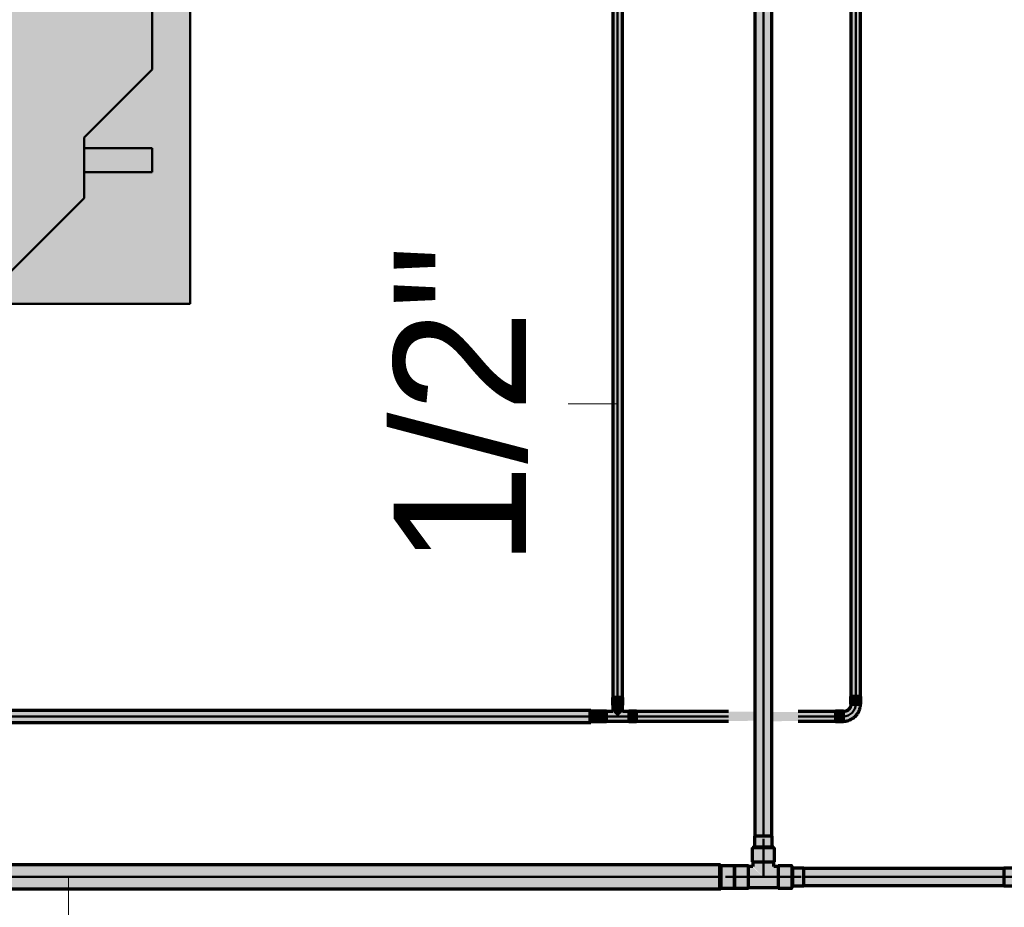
# Model space of a CAD drawing. Header units: millimetres. Extents: x -12740 to 214440, y -11012 to 10812.
# Tile 155 of 168: x 24022 to 25324, y 6589 to 7763. Entities that reach past the tile are written whole.
import ezdxf

# ---------------------------------------------------------------- set-up
doc = ezdxf.new("R2010")
doc.units = ezdxf.units.MM
doc.linetypes.add('Centro', pattern=[30, 12, -6, 6, -6])
doc.linetypes.add('Oculto 1_5', pattern=[2.2, 1.5, -0.7])
for name, color, linetype, lineweight in [('A-ANNO-DIMS', 211, 'Continuous', 9), ('A-ANNO-DIMS-70', 211, 'Continuous', 9), ('A-DETL', 90, 'Oculto 1_5', 18), ('M-EQPM', 50, 'Continuous', 50), ('P-PIPE', 3, 'Continuous', 70), ('P-PIPE-CNTR', 3, 'Centro', 50), ('P-PIPE-IDEN', 2, 'Continuous', 9)]:
    doc.layers.add(name, color=color, linetype=linetype, lineweight=lineweight)
doc.styles.add('Arial_1', font='arial.ttf', dxfattribs={"height": 175})
doc.dimstyles.new('Diagonal_-_2_5_mm_Arial_1', dxfattribs={"dimscale": 304.8, "dimtxt": 178.545395, "dimasz": 0.688976, "dimexe": 0.551181, "dimexo": 0.344488, "dimgap": 0.401903, "dimtad": 1, "dimlfac": 0.001, "dimrnd": 0.01, "dimzin": 0, "dimdsep": 46, "dimtxsty": 'Arial_1', "dimblk1": 'OPEN30', "dimblk2": 'OPEN30', "dimsah": 1, "dimcen": 0.09, "dimdle": 0.551181, "dimazin": 0, "dimtfac": 1, "dimtdec": 4, "dimtix": 1, "dimtmove": 0, "dimatfit": 3, "dimfxl": 1, "dimtvp": 1, "dimtfill": 1, "dimtolj": 1, "dimtzin": 0, "dimarcsym": 2})

# ---------------------------------------------------------------- blocks, each defined once
blk = doc.blocks.new('Cotovelo - Soldado - CU - Padrão-V60-PAVIMENTO SUPERIOR TUBULAÇÃO FRIGORIGENA')
at = {"layer": 'P-PIPE', "lineweight": 18}
for points in [[(0, 16.3), (6.6, 16.3), (6, 26.5), (-6.6, 26.5), (-6, 16.3), (-1.8, 16.3)], [(-12.9, -5.4), (-5, -3.3), (3.3, 5), (5.4, 12.9), (4.5, 16.3), (-6, 16.3), (-6.4, 16.3), (-9.3, 9.3), (-16.3, 6), (-16.3, -4.9)], [(-16.3, -6.6), (-16.3, 6.6), (-26.5, 6), (-26.5, -6.6)]]:
    blk.add_hatch(color=20, dxfattribs=at).paths.add_polyline_path(points)
at = {"layer": 'P-PIPE', "color": 1}
for p, q in [((-6.9, 26.5), (-6.9, 16.3)), ((6.9, 26.5), (-6.9, 26.5)), ((-6.6, 26.5), (-6.9, 26.5)), ((6.9, 26.5), (6.6, 26.5)), ((6.9, 16.3), (6.9, 26.5)), ((-6.9, 16.3), (-6.6, 16.3)), ((-6.9, 16.3), (6.9, 16.3)), ((6.6, 16.3), (6.9, 16.3)), ((-16.3, 6.9), (-26.5, 6.9)), ((-26.5, 6.9), (-26.5, -6.9)), ((-26.5, 6.9), (-26.5, 6.6)), ((-16.3, 6.6), (-16.3, 6.9)), ((-16.3, -6.9), (-16.3, 6.9)), ((-26.5, -6.6), (-26.5, -6.9)), ((-26.5, -6.9), (-16.3, -6.9)), ((-16.3, -6.9), (-16.3, -6.6))]:
    blk.add_line(p, q, dxfattribs=at)
at = {"layer": 'P-PIPE', "color": 1, "flags": 128}
for points in [[(-6.4, 16.3), (-6.4, 15.9), (-6.4, 15.5), (-6.4, 15.1), (-6.5, 14.7), (-6.5, 14.4), (-6.6, 14), (-6.7, 13.6), (-6.9, 13.2), (-7, 12.8), (-7.1, 12.4), (-7.3, 12.1), (-7.5, 11.7), (-7.7, 11.4), (-7.9, 11), (-8.1, 10.7), (-8.3, 10.4), (-8.6, 10.1), (-8.8, 9.8), (-9.1, 9.5), (-9.4, 9.2), (-9.7, 8.9), (-10, 8.6), (-10.3, 8.4), (-10.6, 8.2), (-10.9, 7.9), (-11.3, 7.7), (-11.6, 7.5), (-12, 7.3), (-12.3, 7.2), (-12.7, 7), (-13.1, 6.9), (-13.5, 6.8), (-13.9, 6.7), (-14.2, 6.6), (-14.6, 6.5), (-15, 6.4), (-15.4, 6.4), (-15.8, 6.4), (-16.2, 6.3), (-16.3, 6.3)], [(-16.3, -6.4), (-15.4, -6.3), (-14.5, -6.3), (-13.6, -6.2), (-12.7, -6.1), (-11.8, -5.9), (-10.9, -5.7), (-10.1, -5.5), (-9.2, -5.2), (-8.3, -4.9), (-7.5, -4.6), (-6.7, -4.2), (-5.9, -3.8), (-5.1, -3.4), (-4.3, -2.9), (-3.5, -2.4), (-2.8, -1.9), (-2.1, -1.3), (-1.4, -0.7), (-0.7, -0.1), (-0.1, 0.5), (0.6, 1.2), (1.1, 1.9), (1.7, 2.6), (2.2, 3.3), (2.8, 4.1), (3.2, 4.9), (3.7, 5.6), (4.1, 6.5), (4.5, 7.3), (4.8, 8.1), (5.1, 9), (5.4, 9.8), (5.6, 10.7), (5.8, 11.6), (6, 12.5), (6.2, 13.4), (6.3, 14.3), (6.3, 15.2), (6.3, 16.1), (6.3, 16.3)]]:
    blk.add_lwpolyline(points, dxfattribs=at)
blk = doc.blocks.new('Cotovelo - Soldado - CU - Padrão-V62-PAVIMENTO SUPERIOR TUBULAÇÃO FRIGORIGENA')
at = {"layer": 'P-PIPE', "lineweight": 18}
for points in [[(8.3, 19.3), (11.7, 19.3), (11.3, 33.9), (-11.7, 33.9), (-11.3, 19.3), (5.9, 19.3)], [(-19.3, -10.4), (-12.6, -9.3), (-4.1, -7), (7.3, 5.2), (10.3, 19.3), (-10.4, 19.3), (-11.1, 19.3), (-13.8, 13.4), (-19.3, 10.4), (-19.3, -10.3)], [(-19.3, -11.7), (-19.3, 11.7), (-33.9, 11.3), (-33.9, -11.7)]]:
    blk.add_hatch(color=160, dxfattribs=at).paths.add_polyline_path(points)
at = {"layer": 'P-PIPE', "color": 5}
for p, q in [((-11.7, 33.9), (-11.7, 19.3)), ((11.7, 33.9), (-11.7, 33.9)), ((11.7, 19.3), (11.7, 33.9)), ((-11.7, 19.3), (11.7, 19.3)), ((-19.3, 11.7), (-33.9, 11.7)), ((-33.9, 11.7), (-33.9, -11.7)), ((-19.3, -11.7), (-19.3, 11.7)), ((-33.9, -11.7), (-19.3, -11.7))]:
    blk.add_line(p, q, dxfattribs=at)
at = {"layer": 'P-PIPE', "color": 5, "flags": 128}
for points in [[(-11.1, 19.3), (-11.1, 19), (-11.1, 18.6), (-11.2, 18.3), (-11.2, 18), (-11.3, 17.7), (-11.3, 17.3), (-11.4, 17), (-11.5, 16.7), (-11.6, 16.4), (-11.8, 16.1), (-11.9, 15.8), (-12, 15.5), (-12.2, 15.2), (-12.4, 14.9), (-12.5, 14.7), (-12.7, 14.4), (-12.9, 14.1), (-13.1, 13.9), (-13.4, 13.7), (-13.6, 13.4), (-13.8, 13.2), (-14.1, 13), (-14.3, 12.8), (-14.6, 12.6), (-14.9, 12.4), (-15.1, 12.2), (-15.4, 12.1), (-15.7, 11.9), (-16, 11.8), (-16.3, 11.7), (-16.6, 11.6), (-16.9, 11.5), (-17.3, 11.4), (-17.6, 11.3), (-17.9, 11.2), (-18.2, 11.2), (-18.5, 11.1), (-18.9, 11.1), (-19.2, 11.1), (-19.3, 11.1)], [(-19.3, -11.1), (-18.1, -11.1), (-16.9, -11), (-15.6, -10.9), (-14.4, -10.7), (-13.2, -10.5), (-12.1, -10.2), (-10.9, -9.9), (-9.7, -9.6), (-8.6, -9.2), (-7.5, -8.7), (-6.3, -8.2), (-5.3, -7.7), (-4.2, -7.1), (-3.1, -6.5), (-2.1, -5.8), (-1.1, -5.1), (-0.2, -4.3), (0.8, -3.6), (1.7, -2.7), (2.5, -1.9), (3.3, -1), (4.1, -0.1), (4.9, 0.9), (5.6, 1.9), (6.3, 2.9), (6.9, 3.9), (7.5, 5), (8.1, 6), (8.6, 7.1), (9, 8.3), (9.5, 9.4), (9.8, 10.6), (10.2, 11.7), (10.4, 12.9), (10.7, 14.1), (10.9, 15.3), (11, 16.5), (11.1, 17.7), (11.1, 19), (11.1, 19.3)]]:
    blk.add_lwpolyline(points, dxfattribs=at)
blk = doc.blocks.new('Midea_VRF_Indoor_4-way Cassette_MI-90_100_112_140_Q4_DHN1-D _2nd DC_ - MI2-100Q4DHN1-V112-PAVIMENTO SUPERIOR TUBULAÇÃO FRIGORIGENA')
at = {"layer": 'M-EQPM', "linetype": 'Oculto 1_5', "lineweight": 18}
h = blk.add_hatch(color=256, dxfattribs=at)
h.paths.add_polyline_path([(229.6, -475), (475, -475), (475, 234.6), (434.7, 235.3), (434.7, 244.2), (475, 244.2), (475, 265.3), (437.7, 265.5), (437.7, 281.1), (475, 281.1), (475, 475), (-475, 475), (-475, -475), (2.6, -475)])
h.paths.add_polyline_path([(229.6, -440.4), (-229.6, -440.4), (-415, -255), (-415, 255), (-206.4, 463.6), (206.4, 463.6), (335, 335), (335, 281.2), (425, 280.9), (425, 265.3), (335, 265.3), (335, 244.2), (425, 243.5), (425, 234.6), (335, 234.6), (335, 215), (425, 125), (425, -165), (335, -255), (335, -269), (425, -269.5), (425, -301), (335, -301), (335, -335)])
for points in [[(-229.6, -440.4), (229.6, -440.4), (335, -335), (335, -255), (425, -165), (425, 125), (335, 215), (335, 335), (206.4, 463.6), (-206.4, 463.6), (-415, 255), (-415, -255)], [(425, 265.3), (425, 281.2), (335, 280.9), (335, 265.3)], [(335, 234.6), (425, 235.3), (425, 244.2), (335, 243.5), (335, 234.8)], [(425, -301), (425, -269), (335, -269.5), (335, -301)]]:
    blk.add_hatch(color=256, dxfattribs=at).paths.add_polyline_path(points)
at = {"layer": 'A-DETL'}
for p, q in [((475, 265.3), (475, 281.1)), ((475, 281.1), (475, 265.3)), ((475, 235), (475, 243.9)), ((475, 243.9), (475, 235))]:
    blk.add_line(p, q, dxfattribs=at)
at = {"layer": 'M-EQPM'}
for p, q in [((0, 475), (-475, 475)), ((-475, 475), (-475, -475)), ((-475, -475), (-475, 475)), ((-475, 475), (475, 475)), ((475, 475), (0, 475)), ((475, 281.1), (475, 475)), ((475, 475), (475, 281.1)), ((-206.4, 463.6), (-415, 255)), ((-415, 255), (-206.4, 463.6)), ((206.4, 463.6), (-206.4, 463.6)), ((-206.4, 463.6), (206.4, 463.6)), ((335, 335), (206.4, 463.6)), ((206.4, 463.6), (335, 335)), ((335, 215), (335, 335)), ((335, 335), (335, 215)), ((425, 281.2), (335, 281.2)), ((425, 265.3), (425, 281.2)), ((335, 265.3), (425, 265.3)), ((475, 243.9), (475, 265.3)), ((475, 265.3), (475, 243.9)), ((-415, 255), (-415, -255)), ((-415, -255), (-415, 255)), ((425, 244.2), (335, 244.2)), ((335, 234.6), (425, 234.6)), ((425, 234.6), (425, 244.2)), ((475, -475), (475, 234.9)), ((475, 234.9), (475, -475)), ((425, 125), (335, 215)), ((335, 215), (425, 125)), ((425, -165), (425, 125)), ((425, 125), (425, -165)), ((335, -255), (425, -165)), ((425, -165), (335, -255)), ((-415, -255), (-229.6, -440.4)), ((-229.6, -440.4), (-415, -255)), ((335, -335), (335, -255)), ((335, -255), (335, -335)), ((425, -269), (335, -269)), ((425, -301), (425, -269)), ((335, -301), (425, -301)), ((229.6, -440.4), (335, -335)), ((335, -335), (229.6, -440.4)), ((-229.6, -440.4), (229.6, -440.4)), ((229.6, -440.4), (-229.6, -440.4)), ((-475, -475), (475, -475)), ((475, -475), (-475, -475))]:
    blk.add_line(p, q, dxfattribs=at)
blk = doc.blocks.new('DIMBLOCK23-PAVIMENTO SUPERIOR TUBULAÇÃO FRIGORIGENA')
at = {"layer": 'A-ANNO-DIMS-70'}
for p, q in [((26436.5, 4351.8), (26436.5, 6602.4)), ((26436.5, 6434.4), (26079.7, 6434.4)), ((26436.5, 6434.4), (26604.5, 6434.4)), ((26436.5, 4519.8), (24266, 4519.8)), ((26436.5, 4519.8), (26604.5, 4519.8))]:
    blk.add_line(p, q, dxfattribs=at)
at = {"layer": 'A-ANNO-DIMS-70', "lineweight": 35}
for p, q in [((26436.5, 6434.4), (26380.3, 6224.4)), ((26436.5, 6434.4), (26492.8, 6224.4)), ((26436.5, 4519.8), (26380.3, 4729.8)), ((26436.5, 4519.8), (26492.8, 4729.8))]:
    blk.add_line(p, q, dxfattribs=at)
at = {"layer": 'A-ANNO-DIMS-70', "color": 0, "insert": (26086.8, 5104.9), "char_height": 175, "width": 893.276, "attachment_point": 1, "rotation": 90, "line_spacing_factor": 0.941778, "style": 'Arial_1', "bg_fill": 3, "box_fill_scale": 1.25, "bg_fill_color": 256, "bg_fill_true_color": 13158600, "bg_fill_transparency": 0}
blk.add_mtext('1.91 m', dxfattribs=at)
blk = doc.blocks.new('_Open30')
at = {"color": 0, "linetype": 'ByBlock', "lineweight": -2}
for p, q in [((-1, 0.2679), (0, 0)), ((0, 0), (-1, -0.2679)), ((0, 0), (-1, 0))]:
    blk.add_line(p, q, dxfattribs=at)

msp = doc.modelspace()

# ---------------------------------------------------------------- hatches: boundary and pattern name
at = {"layer": 'P-PIPE'}
for color, points in [(170, [(25005.676, 6683.162), (25005.676, 8873.428), (24994.566, 8873.428), (24994.944, 6683.162), (25002.8, 6683.162)]), (170, [(25005.676, 6683.162), (25016.786, 6683.162), (25016.407, 8873.428), (25005.676, 8873.428), (25005.676, 6696.298)]), (10, [(25121.388, 6867.94), (25127.738, 6867.94), (25127.738, 8674.928), (25121.388, 8674.928), (25121.388, 6962.285)]), (10, [(25134.088, 6867.94), (25133.694, 8674.928), (25127.738, 8674.928), (25127.738, 6867.94), (25133.872, 6867.94)]), (10, [(24806.631, 6866.451), (24812.981, 6866.451), (24812.981, 8667.426), (24806.631, 8667.426), (24806.631, 6962.285)]), (10, [(24819.331, 6866.451), (24819.114, 8667.426), (24812.981, 8667.426), (24812.981, 6866.451), (24819.114, 6866.451)]), (10, [(24818.91, 6856.272), (24819.594, 6856.272), (24818.91, 6866.451), (24806.367, 6866.451), (24807.051, 6856.272), (24817.822, 6856.272)]), (10, [(22154.887, 6841.434), (24776.728, 6841.434), (24776.728, 6849.369), (21816.876, 6848.79), (21816.876, 6841.434), (21923.395, 6841.434)]), (10, [(24777.728, 6834.791), (24787.897, 6835.478), (24787.897, 6848.077), (24777.728, 6847.39), (24777.728, 6835.478)]), (10, [(24798.076, 6834.82), (24798.076, 6848.048), (24787.897, 6847.364), (24787.897, 6834.82)]), (10, [(24812.981, 6841.434), (24819.1, 6847.568), (24818.477, 6856.272), (24806.847, 6856.272), (24807.485, 6846.93), (24811.761, 6842.653)]), (10, [(24827.885, 6834.82), (24838.064, 6835.504), (24838.064, 6848.048), (24827.885, 6847.364), (24827.885, 6835.504)]), (10, [(24776.728, 6833.499), (24776.728, 6841.434), (21816.876, 6841.434), (21816.876, 6833.499), (24701.302, 6833.499)]), (10, [(24817.048, 6835.084), (24827.885, 6835.504), (24827.885, 6847.568), (24818.477, 6846.93), (24812.981, 6841.434), (24806.847, 6847.553), (24798.076, 6846.93), (24798.076, 6835.084)]), (256, [(25017.408, 6668.519), (25017.008, 6683.162), (24993.943, 6683.162), (24994.343, 6668.519), (25017.008, 6668.519)]), (170, [(25020.376, 6649.119), (25019.875, 6667.519), (24990.976, 6667.519), (24991.476, 6649.119), (25019.875, 6649.119)]), (256, [(25015.554, 6667.519), (25015.554, 6668.519), (24995.797, 6668.519), (24995.797, 6667.519), (25013.026, 6667.519)]), (170, [(22386.379, 6629.019), (24948.276, 6629.019), (24948.276, 6644.894), (22209.041, 6644.353), (22209.041, 6629.019), (22270.633, 6629.019)]), (256, [(24949.276, 6617.864), (24949.276, 6640.173), (24948.276, 6640.173), (24948.276, 6617.864)]), (256, [(24967.676, 6614.319), (24967.676, 6643.719), (24949.276, 6643.218), (24949.276, 6614.319)]), (170, [(24986.076, 6614.319), (24986.076, 6643.719), (24967.676, 6643.218), (24967.676, 6614.319)]), (170, [(25025.276, 6615.019), (25025.276, 6643.019), (25019.168, 6642.511), (25005.676, 6629.019), (24990.667, 6643.019), (24986.076, 6642.542), (24986.076, 6615.019), (24990.667, 6615.019)]), (170, [(25005.676, 6629.019), (25019.676, 6643.019), (25019.168, 6649.119), (24991.676, 6649.119), (24992.183, 6642.511), (25002.987, 6631.707)]), (170, [(25043.676, 6614.319), (25043.676, 6643.719), (25025.276, 6643.218), (25025.276, 6614.319)]), (256, [(25059.319, 6617.287), (25059.319, 6640.751), (25044.676, 6640.351), (25044.676, 6617.287), (25048.54, 6617.287)]), (170, [(25323.788, 6629.019), (25323.788, 6640.129), (25059.319, 6639.75), (25059.319, 6629.019), (25164.286, 6629.019)]), (170, [(22386.379, 6613.144), (24948.276, 6613.685), (24948.276, 6629.019), (22209.041, 6629.019), (22209.041, 6613.144), (22270.633, 6613.144)]), (256, [(25043.676, 6619.141), (25044.676, 6619.141), (25044.676, 6638.897), (25043.676, 6638.897), (25043.676, 6621.669)]), (170, [(25323.788, 6617.909), (25323.788, 6629.019), (25059.319, 6629.019), (25059.319, 6617.909), (25164.286, 6617.909)])]:
    msp.add_hatch(color=color, dxfattribs=at).paths.add_polyline_path(points)
h = msp.add_hatch(color=10, dxfattribs=at)
h.paths.add_polyline_path([(25101.232, 6841.434), (25101.232, 6847.784), (25016.786, 6847.137), (25016.786, 6841.434)])
h.paths.add_polyline_path([(24994.566, 6841.434), (24994.566, 6847.784), (24838.064, 6847.364), (24838.064, 6841.434), (24932.794, 6841.434)])
h = msp.add_hatch(color=10, dxfattribs=at)
h.paths.add_polyline_path([(25016.786, 6835.084), (25101.232, 6835.478), (25101.232, 6841.434), (25016.786, 6841.434), (25016.786, 6835.153)])
h.paths.add_polyline_path([(24932.794, 6835.084), (24994.566, 6835.678), (24994.566, 6841.434), (24838.064, 6841.434), (24838.064, 6835.084)])

# ---------------------------------------------------------------- linework, layer by layer
at = {"layer": 'P-PIPE', "color": 5}
for p, q in [((24994.566, 8873.428), (24994.566, 6683.162)), ((25016.786, 6683.162), (25016.786, 8873.428)), ((24990.976, 6667.519), (24990.976, 6649.119)), ((25020.376, 6667.519), (24990.976, 6667.519)), ((25020.376, 6649.119), (25020.376, 6667.519)), ((24948.276, 6644.894), (22209.041, 6644.894)), ((24948.276, 6613.144), (24948.276, 6644.894)), ((24986.076, 6643.719), (24967.676, 6643.719)), ((24967.676, 6643.719), (24967.676, 6614.319)), ((24986.076, 6614.319), (24986.076, 6643.719)), ((24991.676, 6643.019), (24986.076, 6643.019)), ((24990.976, 6649.119), (25020.376, 6649.119)), ((24991.676, 6649.119), (24991.676, 6643.019)), ((25019.676, 6643.019), (25019.676, 6649.119)), ((25025.276, 6643.019), (25019.676, 6643.019)), ((25043.676, 6643.719), (25025.276, 6643.719)), ((25025.276, 6643.719), (25025.276, 6614.319)), ((25043.676, 6614.319), (25043.676, 6643.719)), ((25323.788, 6640.129), (25059.319, 6640.129)), ((24967.676, 6614.319), (24986.076, 6614.319)), ((24986.076, 6615.019), (25025.276, 6615.019)), ((25025.276, 6614.319), (25043.676, 6614.319)), ((25059.319, 6617.909), (25323.788, 6617.909)), ((22209.041, 6613.144), (24948.276, 6613.144))]:
    msp.add_line(p, q, dxfattribs=at)
at = {"layer": 'P-PIPE', "color": 1}
for p, q in [((25121.388, 8674.928), (25121.388, 6867.94)), ((25134.088, 6867.94), (25134.088, 8674.928)), ((24806.631, 8667.426), (24806.631, 6866.451)), ((24819.331, 6866.451), (24819.331, 8667.426)), ((24806.134, 6866.451), (24806.134, 6856.272)), ((24819.828, 6866.451), (24806.134, 6866.451)), ((24806.367, 6866.451), (24806.134, 6866.451)), ((24819.828, 6866.451), (24819.594, 6866.451)), ((24819.828, 6856.272), (24819.828, 6866.451)), ((24776.728, 6849.369), (21816.876, 6849.369)), ((24776.728, 6833.499), (24776.728, 6849.369)), ((24777.728, 6849.269), (24776.728, 6849.269)), ((24777.728, 6849.269), (24777.728, 6833.599)), ((24777.728, 6849.269), (24777.728, 6848.219)), ((24787.897, 6848.311), (24777.728, 6848.311)), ((24777.728, 6834.557), (24777.728, 6848.311)), ((24777.728, 6848.077), (24777.728, 6848.311)), ((24787.897, 6834.557), (24787.897, 6848.311)), ((24787.897, 6848.077), (24787.897, 6848.311)), ((24798.076, 6848.281), (24787.897, 6848.281)), ((24787.897, 6848.281), (24787.897, 6848.048)), ((24787.897, 6848.281), (24787.897, 6848.048)), ((24798.076, 6834.587), (24798.076, 6848.281)), ((24798.076, 6848.048), (24798.076, 6848.281)), ((24806.631, 6847.784), (24798.076, 6847.784)), ((24806.134, 6856.272), (24806.367, 6856.272)), ((24806.134, 6856.272), (24819.828, 6856.272)), ((24806.631, 6856.272), (24806.631, 6847.784)), ((24819.331, 6847.784), (24819.331, 6856.272)), ((24827.885, 6847.784), (24819.331, 6847.784)), ((24819.594, 6856.272), (24819.828, 6856.272)), ((24838.064, 6848.281), (24827.885, 6848.281)), ((24827.885, 6848.281), (24827.885, 6848.048)), ((24827.885, 6848.281), (24827.885, 6834.587)), ((24838.064, 6834.587), (24838.064, 6848.281)), ((24838.064, 6848.048), (24838.064, 6848.281)), ((24959.566, 6847.784), (24838.064, 6847.784)), ((25101.232, 6847.784), (25051.786, 6847.784)), ((24777.728, 6834.557), (24777.728, 6834.791)), ((24787.897, 6847.364), (24787.897, 6846.3)), ((24787.897, 6846.276), (24787.897, 6844.874)), ((24787.897, 6844.858), (24787.897, 6843.214)), ((24787.897, 6843.206), (24787.897, 6839.662)), ((24787.897, 6839.654), (24787.897, 6838.011)), ((24787.897, 6837.994), (24787.897, 6836.592)), ((24787.897, 6836.568), (24787.897, 6835.504)), ((24787.897, 6834.82), (24787.897, 6834.587)), ((24787.897, 6834.82), (24787.897, 6834.587)), ((24787.897, 6834.557), (24787.897, 6834.791)), ((24798.076, 6835.084), (24827.885, 6835.084)), ((24798.076, 6834.587), (24798.076, 6834.82)), ((24827.885, 6834.82), (24827.885, 6834.587)), ((24838.064, 6835.084), (24959.566, 6835.084)), ((24838.064, 6834.587), (24838.064, 6834.82)), ((25051.786, 6835.084), (25101.232, 6835.084)), ((21816.876, 6833.499), (24776.728, 6833.499)), ((24776.728, 6833.599), (24777.728, 6833.599)), ((24777.728, 6834.649), (24777.728, 6833.599)), ((24777.728, 6834.557), (24787.897, 6834.557)), ((24787.897, 6834.587), (24798.076, 6834.587)), ((24827.885, 6834.587), (24838.064, 6834.587))]:
    msp.add_line(p, q, dxfattribs=at)
at = {"layer": 'P-PIPE'}
for p, q in [((24993.943, 6683.162), (24993.943, 6668.519)), ((25017.408, 6683.162), (24993.943, 6683.162)), ((25017.408, 6668.519), (25017.408, 6683.162)), ((24991.706, 6668.519), (24991.706, 6667.519)), ((24993.577, 6668.519), (24991.706, 6668.519)), ((25019.646, 6668.519), (24991.706, 6668.519)), ((24993.943, 6668.519), (24995.515, 6668.519)), ((25015.836, 6668.519), (25017.408, 6668.519)), ((25019.646, 6668.519), (25017.774, 6668.519)), ((25019.646, 6667.519), (25019.646, 6668.519)), ((24949.276, 6644.794), (24948.276, 6644.794)), ((24949.276, 6644.794), (24949.276, 6613.244)), ((24949.276, 6644.794), (24949.276, 6644.256)), ((24967.676, 6643.719), (24949.276, 6643.719)), ((24949.276, 6640.26), (24949.276, 6643.719)), ((24967.676, 6614.319), (24967.676, 6643.719)), ((25044.676, 6642.989), (25043.676, 6642.989)), ((25044.676, 6641.117), (25044.676, 6642.989)), ((25044.676, 6615.049), (25044.676, 6642.989)), ((25059.319, 6640.751), (25044.676, 6640.751)), ((25044.676, 6640.751), (25044.676, 6639.179)), ((25059.319, 6617.287), (25059.319, 6640.751)), ((24949.276, 6614.319), (24949.276, 6617.778)), ((24949.276, 6614.319), (24967.676, 6614.319)), ((24949.276, 6613.781), (24949.276, 6613.244)), ((25043.676, 6615.049), (25044.676, 6615.049)), ((25044.676, 6618.858), (25044.676, 6617.287)), ((25044.676, 6617.287), (25059.319, 6617.287)), ((25044.676, 6615.049), (25044.676, 6616.92)), ((24948.276, 6613.244), (24949.276, 6613.244))]:
    msp.add_line(p, q, dxfattribs=at)
at = {"layer": 'P-PIPE-CNTR', "color": 170, "linetype": 'Continuous'}
for p, q in [((25005.676, 6683.162), (25005.676, 8873.428)), ((25005.676, 6667.519), (25005.676, 6629.019)), ((24948.276, 6629.019), (22209.041, 6629.019)), ((25043.676, 6629.019), (24967.676, 6629.019)), ((25059.319, 6629.019), (25323.788, 6629.019)), ((25323.788, 6629.019), (25338.431, 6629.019))]:
    msp.add_line(p, q, dxfattribs=at)
at = {"layer": 'P-PIPE-CNTR', "color": 10, "linetype": 'Continuous'}
for p, q in [((25127.738, 6867.94), (25127.738, 8674.928)), ((24812.981, 6866.451), (24812.981, 8667.426)), ((24812.981, 6866.451), (24812.981, 6841.434)), ((25127.738, 6857.771), (25127.738, 6867.94)), ((24776.728, 6841.434), (21816.876, 6841.434)), ((24787.897, 6841.434), (24776.728, 6841.434)), ((24838.064, 6841.434), (24787.897, 6841.434)), ((24838.064, 6841.434), (24959.566, 6841.434)), ((25051.786, 6841.434), (25101.232, 6841.434)), ((25101.232, 6841.434), (25111.401, 6841.434))]:
    msp.add_line(p, q, dxfattribs=at)
at = {"layer": 'P-PIPE-CNTR'}
for p, q in [((25005.676, 6667.519), (25005.676, 6683.162)), ((24967.676, 6629.019), (24948.276, 6629.019)), ((25043.676, 6629.019), (25059.319, 6629.019))]:
    msp.add_line(p, q, dxfattribs=at)
at = {"layer": 'P-PIPE-CNTR', "color": 10, "linetype": 'Continuous'}
msp.add_arc((25111.401, 6857.771), 16.337, 270, 0, dxfattribs=at)
at = {"layer": 'P-PIPE-IDEN'}
for p, q in [((24812.981, 7254.864), (24747.674, 7254.864)), ((24087.069, 6629.019), (24087.069, 6130.001))]:
    msp.add_line(p, q, dxfattribs=at)

# ---------------------------------------------------------------- block references
at = {"layer": 'A-DETL'}
msp.add_blockref('Midea_VRF_Indoor_4-way Cassette_MI-90_100_112_140_Q4_DHN1-D _2nd DC_ - MI2-100Q4DHN1-V112-PAVIMENTO SUPERIOR TUBULAÇÃO FRIGORIGENA', (23772.741, 7862.271), dxfattribs=at)
at = {"layer": 'P-PIPE', "color": 1}
msp.add_blockref('Cotovelo - Soldado - CU - Padrão-V60-PAVIMENTO SUPERIOR TUBULAÇÃO FRIGORIGENA', (25127.738, 6841.434), dxfattribs=at)
at = {"layer": 'P-PIPE', "color": 5}
msp.add_blockref('Cotovelo - Soldado - CU - Padrão-V62-PAVIMENTO SUPERIOR TUBULAÇÃO FRIGORIGENA', (25357.719, 6629.019), dxfattribs=at)

# ---------------------------------------------------------------- texts
at = {"layer": 'P-PIPE-IDEN', "insert": (24517.024, 7039.614), "char_height": 175, "width": 516.28675, "attachment_point": 1, "rotation": 90, "style": 'Arial_1', "bg_fill": 3, "box_fill_scale": 1.25, "bg_fill_color": 256, "bg_fill_true_color": 13158600, "bg_fill_transparency": 0}
msp.add_mtext('1/2"', dxfattribs=at)

# ---------------------------------------------------------------- dimensions: what is measured, and where the dimension line sits
at = {"layer": 'A-ANNO-DIMS'}
dim = msp.add_linear_dim(base=(26436.539, 6434.383), p1=(24160.967, 4519.796), p2=(25974.672, 6434.383), angle=90, dimstyle='Diagonal_-_2_5_mm_Arial_1', override={"dimpost": '<> m', "dimfxl": 2637.265697}, dxfattribs=at)
dim.commit()
dim.dimension.update_dxf_attribs({"geometry": 'DIMBLOCK23-PAVIMENTO SUPERIOR TUBULAÇÃO FRIGORIGENA', "text_midpoint": (26224.689, 5477.089)})

doc.saveas('drawing.dxf')
